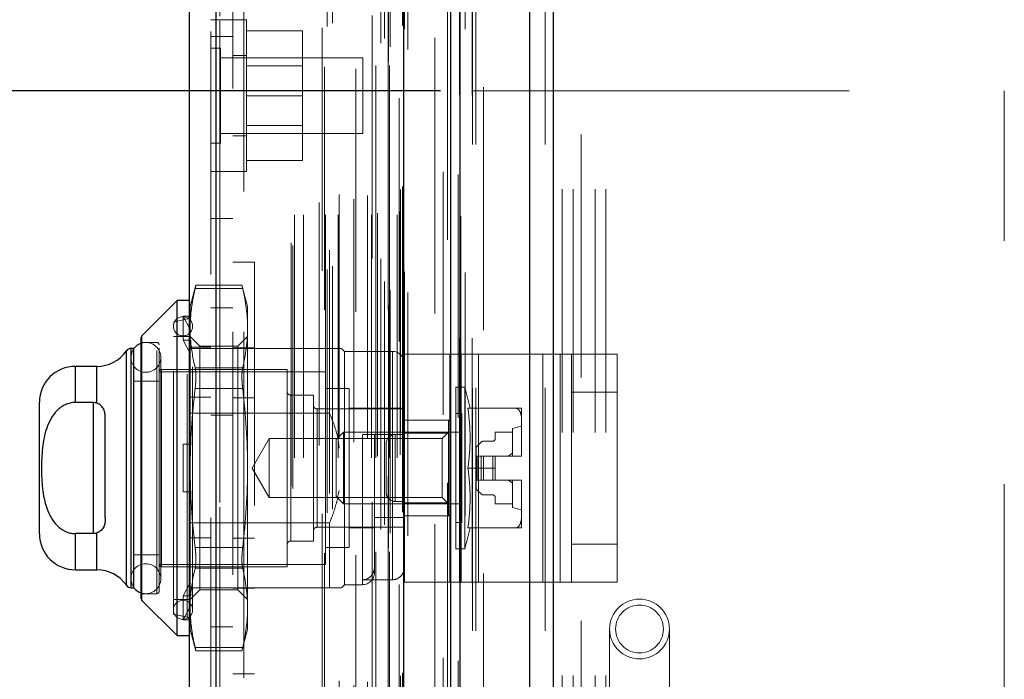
# Model space of a CAD drawing. Header units: inches. Extents: x 0.2 to 10.8, y 0.2 to 8.2.
# Tile 55 of 58: x 6.3 to 6.705, y 4.606 to 4.877. Entities that reach past the tile are written whole.
import ezdxf

# ---------------------------------------------------------------- set-up
doc = ezdxf.new("R2010")
doc.units = ezdxf.units.IN
doc.header["$MEASUREMENT"] = 0
doc.linetypes.add('HIDDEN', pattern=[0.07500000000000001, 0.05, -0.025])
doc.layers.add('DIMENSIONS', color=140, linetype='Continuous')
doc.layers.add('TEXT', color=140, linetype='Continuous')
doc.styles.add('SLDTEXTSTYLE0', font='TXT', dxfattribs={"width": 0.7})
doc.dimstyles.new('SLDDIMSTYLE0', dxfattribs={"dimtxt": 0.0849609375, "dimasz": 0.13, "dimexe": 0, "dimexo": 0.0625, "dimgap": 0.021240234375, "dimtad": 0, "dimtih": 1, "dimtoh": 1, "dimlfac": 8, "dimrnd": 1e-09, "dimzin": 12, "dimdsep": 46, "dimtxsty": 'SLDTEXTSTYLE0', "dimsah": 1, "dimcen": 0.09, "dimadec": 0, "dimazin": 3, "dimtfac": 1, "dimtofl": 0, "dimtmove": 0, "dimatfit": 3, "dimfxl": 0, "dimfrac": 2, "dimtolj": 1, "dimtzin": 12, "dimarcsym": 0})

# ---------------------------------------------------------------- blocks, each defined once
blk = doc.blocks.new('_D_16')
at = {"layer": 'TEXT'}
for p, q in [((6.427557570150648, 5.00550901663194), (5.550885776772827, 5.005509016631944)), ((5.675885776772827, 5.005509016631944), (5.675885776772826, 4.429223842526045)), ((5.514311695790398, 4.299092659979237), (5.485781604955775, 4.299092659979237)), ((5.485781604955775, 4.299092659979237), (5.485781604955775, 4.164061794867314)), ((5.837459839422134, 4.299092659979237), (5.865989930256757, 4.299092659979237)), ((5.865989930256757, 4.299092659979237), (5.865989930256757, 4.164061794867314)), ((5.485781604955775, 4.164061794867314), (5.514311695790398, 4.164061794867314)), ((5.865989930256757, 4.164061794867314), (5.837459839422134, 4.164061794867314)), ((5.675885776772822, 3.349134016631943), (5.675885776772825, 4.010010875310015)), ((6.427557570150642, 3.34913401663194), (5.550885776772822, 3.349134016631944))]:
    blk.add_line(p, q, dxfattribs=at)
for points in [[(5.675885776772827, 5.005509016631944), (5.655885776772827, 4.875509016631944), (5.695885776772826, 4.875509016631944)], [(5.675885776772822, 3.349134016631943), (5.695885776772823, 3.479134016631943), (5.655885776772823, 3.479134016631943)]]:
    blk.add_solid(points, dxfattribs=at)
at = {"layer": 'TEXT', "char_height": 0.08333333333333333, "attachment_point": 1, "style": 'SLDTEXTSTYLE0'}
for s, insert in [('13.25', (5.514311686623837, 4.425535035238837)), ('336.6', (5.514311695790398, 4.271484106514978)), ('OPENING', (5.413848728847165, 4.11743318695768))]:
    blk.add_mtext(s, dxfattribs=dict(at, insert=insert))
blk = doc.blocks.new('_D_19')
at = {"layer": 'DIMENSIONS'}
for p, q in [((6.473432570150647, 4.84763401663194), (5.982392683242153, 4.847634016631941)), ((6.107392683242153, 4.847634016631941), (6.107392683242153, 4.452188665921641)), ((5.945818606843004, 4.298137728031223), (5.917288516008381, 4.298137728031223)), ((5.917288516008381, 4.298137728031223), (5.917288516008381, 4.163106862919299)), ((6.26896675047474, 4.298137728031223), (6.297496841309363, 4.298137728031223)), ((6.297496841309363, 4.298137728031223), (6.297496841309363, 4.163106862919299)), ((5.917288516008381, 4.163106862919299), (5.945818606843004, 4.163106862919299)), ((6.297496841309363, 4.163106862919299), (6.26896675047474, 4.163106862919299)), ((6.10739268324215, 3.507134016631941), (6.107392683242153, 4.144086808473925)), ((6.473432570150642, 3.50713401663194), (5.98239268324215, 3.507134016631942))]:
    blk.add_line(p, q, dxfattribs=at)
for points in [[(6.107392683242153, 4.847634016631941), (6.087392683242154, 4.717634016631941), (6.127392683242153, 4.717634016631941)], [(6.10739268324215, 3.507134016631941), (6.127392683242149, 3.637134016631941), (6.08739268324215, 3.637134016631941)]]:
    blk.add_solid(points, dxfattribs=at)
at = {"layer": 'DIMENSIONS', "char_height": 0.08333333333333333, "attachment_point": 1, "style": 'SLDTEXTSTYLE0'}
for s, insert in [('10.72', (5.945818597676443, 4.424580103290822)), ('272.4', (5.945818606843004, 4.270529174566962))]:
    blk.add_mtext(s, dxfattribs=dict(at, insert=insert))

msp = doc.modelspace()

# ---------------------------------------------------------------- linework, layer by layer
at = {"color": 7, "linetype": 'Continuous', "lineweight": 25}
for p, q in [((6.519671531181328, 5.144253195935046), (6.519671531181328, 3.225509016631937)), ((6.510125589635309, 3.225509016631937), (6.510125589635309, 5.142482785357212)), ((6.477557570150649, 3.225509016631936), (6.477557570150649, 5.128634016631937)), ((6.48151162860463, 3.225509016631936), (6.48151162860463, 5.129022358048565)), ((6.458353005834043, 3.264665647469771), (6.458353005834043, 5.090077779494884)), ((6.381071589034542, 3.278292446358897), (6.381071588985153, 5.076450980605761)), ((6.369915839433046, 5.072033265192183), (6.369915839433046, 3.282710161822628)), ((6.364994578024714, 4.761377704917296), (6.350519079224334, 4.746902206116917)), ((6.369915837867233, 4.761377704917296), (6.364994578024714, 4.761377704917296)), ((6.364994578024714, 4.623582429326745), (6.364994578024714, 4.761377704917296)), ((6.350230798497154, 4.638753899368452), (6.350230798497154, 4.746206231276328)), ((6.350519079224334, 4.638057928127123), (6.350519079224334, 4.746902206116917)), ((6.344147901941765, 4.644322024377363), (6.344147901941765, 4.740638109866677)), ((6.347233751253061, 4.741692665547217), (6.34616722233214, 4.741692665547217)), ((6.34616722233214, 4.643267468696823), (6.34616722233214, 4.741692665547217)), ((6.347278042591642, 4.643267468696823), (6.347278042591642, 4.741692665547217)), ((6.332031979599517, 4.734310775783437), (6.323163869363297, 4.734310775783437)), ((6.323163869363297, 4.719434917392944), (6.323163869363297, 4.734310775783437)), ((6.332031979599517, 4.719159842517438), (6.332031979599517, 4.734310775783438)), ((6.308400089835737, 4.665413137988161), (6.308400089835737, 4.719546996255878)), ((6.330545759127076, 4.719434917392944), (6.323163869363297, 4.719434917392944)), ((6.330545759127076, 4.719434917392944), (6.330545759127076, 4.665525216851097)), ((6.335467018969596, 4.671948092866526), (6.335467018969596, 4.713012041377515)), ((6.330545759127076, 4.665525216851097), (6.323163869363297, 4.665525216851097)), ((6.323163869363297, 4.650649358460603), (6.323163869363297, 4.665525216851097)), ((6.332031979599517, 4.650649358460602), (6.332031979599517, 4.665800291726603)), ((6.323163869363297, 4.650649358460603), (6.332031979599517, 4.650649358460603)), ((6.34616722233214, 4.643267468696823), (6.347233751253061, 4.643267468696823)), ((6.350519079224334, 4.638057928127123), (6.364994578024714, 4.623582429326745)), ((6.364994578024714, 4.623582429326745), (6.369915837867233, 4.623582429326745))]:
    msp.add_line(p, q, dxfattribs=at)
at = {"color": 7, "linetype": 'HIDDEN', "lineweight": 18}
for p, q in [((6.519671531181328, 5.144253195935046), (6.519671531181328, 3.225509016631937)), ((6.519671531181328, 3.225509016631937), (6.519671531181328, 5.144253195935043)), ((6.519671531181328, 3.225509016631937), (6.519671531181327, 5.144253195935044)), ((6.510125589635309, 3.225509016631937), (6.510125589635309, 5.142482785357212)), ((6.516489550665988, 3.225509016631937), (6.516489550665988, 5.142482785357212)), ((6.516489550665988, 3.225509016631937), (6.516489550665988, 5.142482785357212)), ((6.48151162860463, 3.225509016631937), (6.481511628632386, 5.129022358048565)), ((6.486557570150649, 3.225509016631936), (6.486557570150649, 5.128634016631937)), ((6.487875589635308, 3.225509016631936), (6.487875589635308, 5.129022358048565)), ((6.487875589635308, 3.225509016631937), (6.487875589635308, 5.129022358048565)), ((6.48113028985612, 3.245960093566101), (6.48113028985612, 5.108783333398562)), ((6.452014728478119, 3.259664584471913), (6.452014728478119, 5.09507884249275)), ((6.452014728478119, 3.25966458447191), (6.452014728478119, 5.095078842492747)), ((6.448808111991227, 3.267267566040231), (6.448808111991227, 5.087475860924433)), ((6.451888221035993, 5.088937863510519), (6.451888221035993, 3.265805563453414)), ((6.452652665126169, 3.2656707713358), (6.45265266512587, 5.089072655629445)), ((6.459915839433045, 3.264665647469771), (6.459915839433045, 5.090077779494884)), ((6.450296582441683, 3.269149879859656), (6.450296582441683, 5.085650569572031)), ((6.476247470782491, 5.086352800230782), (6.476247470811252, 3.268398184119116)), ((6.476247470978, 5.086350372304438), (6.476247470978, 3.268410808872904)), ((6.426796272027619, 3.274113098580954), (6.426796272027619, 5.08063032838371)), ((6.428943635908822, 3.275499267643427), (6.428943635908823, 5.079238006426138)), ((6.457788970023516, 3.274337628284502), (6.457788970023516, 5.080405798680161)), ((6.457788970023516, 3.274337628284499), (6.457788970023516, 5.080405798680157)), ((6.458466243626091, 3.272892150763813), (6.458466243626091, 5.081851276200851)), ((6.458506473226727, 3.273206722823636), (6.458506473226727, 5.081536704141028)), ((6.381071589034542, 5.076450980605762), (6.381071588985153, 3.2782924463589)), ((6.382634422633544, 3.278292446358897), (6.382634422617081, 5.07645098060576)), ((6.382634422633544, 5.076450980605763), (6.382634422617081, 3.2782924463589)), ((6.445211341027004, 5.078619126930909), (6.445211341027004, 3.27613651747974)), ((6.44876158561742, 3.278588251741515), (6.44876158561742, 5.076155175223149)), ((6.378915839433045, 5.072033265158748), (6.378915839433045, 3.282710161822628)), ((6.424678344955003, 5.073613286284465), (6.424678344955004, 3.281117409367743)), ((6.427672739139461, 3.282066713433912), (6.427672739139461, 5.072676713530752)), ((6.411998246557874, 3.285116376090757), (6.411998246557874, 5.069627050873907)), ((6.412647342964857, 3.284020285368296), (6.412647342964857, 5.070723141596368)), ((6.471092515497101, 5.069399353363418), (6.471092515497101, 3.285307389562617)), ((6.413248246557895, 3.296692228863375), (6.413248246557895, 5.058051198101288)), ((6.413248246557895, 3.296692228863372), (6.413248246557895, 5.058051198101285)), ((6.417047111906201, 3.296692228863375), (6.417047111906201, 5.058051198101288)), ((6.425622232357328, 5.057517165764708), (6.425622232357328, 3.297239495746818)), ((6.426099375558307, 3.296692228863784), (6.426099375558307, 5.058051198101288)), ((6.4312668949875, 3.296692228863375), (6.4312668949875, 5.058051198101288)), ((6.43857496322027, 5.056697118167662), (6.43857496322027, 3.298041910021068)), ((6.445022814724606, 3.296692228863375), (6.445022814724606, 5.058051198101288)), ((6.44678254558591, 5.058051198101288), (6.44678254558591, 3.296692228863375)), ((6.44678254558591, 3.296692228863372), (6.44678254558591, 5.058051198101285)), ((6.44740754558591, 3.297317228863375), (6.44740754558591, 5.057426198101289)), ((6.45178254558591, 5.057426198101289), (6.45178254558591, 3.297317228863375)), ((6.452407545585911, 3.296692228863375), (6.452407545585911, 5.058051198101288)), ((6.452407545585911, 5.058051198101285), (6.452407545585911, 3.296692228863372)), ((6.455517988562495, 3.296692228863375), (6.455517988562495, 5.058051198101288)), ((6.455517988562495, 3.296692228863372), (6.455517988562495, 5.058051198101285)), ((6.45678254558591, 3.297942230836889), (6.45678254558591, 5.056801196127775)), ((6.45678254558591, 3.297942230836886), (6.45678254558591, 5.056801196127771)), ((6.42350947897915, 3.301741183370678), (6.42350947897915, 5.053002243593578)), ((6.437753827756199, 3.303135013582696), (6.437753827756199, 5.051608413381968)), ((6.437753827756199, 3.303135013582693), (6.437753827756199, 5.051608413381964)), ((6.431708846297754, 3.304943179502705), (6.431708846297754, 5.049801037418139)), ((6.443388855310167, 3.304607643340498), (6.443388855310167, 5.050135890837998)), ((6.456888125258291, 3.307062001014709), (6.456888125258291, 5.047681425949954)), ((6.456888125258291, 3.307062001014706), (6.456888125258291, 5.047681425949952)), ((6.456415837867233, 5.044559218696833), (6.456415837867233, 3.310184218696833)), ((6.457708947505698, 3.308221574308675), (6.457708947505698, 5.046521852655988)), ((6.457708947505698, 3.308221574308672), (6.457708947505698, 5.046521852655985)), ((6.474496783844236, 3.314357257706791), (6.474496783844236, 5.040386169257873)), ((6.480697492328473, 3.31318917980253), (6.480697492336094, 5.041502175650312)), ((6.491057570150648, 3.349134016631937), (6.491057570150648, 5.005509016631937)), ((6.491057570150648, 3.349134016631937), (6.491057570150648, 5.005509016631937)), ((6.491057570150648, 3.349134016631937), (6.491057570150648, 5.005509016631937)), ((6.491057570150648, 3.349134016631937), (6.491057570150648, 5.005509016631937)), ((6.531307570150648, 4.529696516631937), (6.531307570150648, 5.005509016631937)), ((6.387915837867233, 4.948559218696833), (6.387915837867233, 3.406184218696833)), ((6.392415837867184, 3.406184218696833), (6.392415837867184, 4.948559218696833)), ((6.392415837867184, 3.406184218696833), (6.392415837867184, 4.948559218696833)), ((6.392415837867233, 4.948559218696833), (6.392415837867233, 3.406184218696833)), ((6.392415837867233, 4.948559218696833), (6.392415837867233, 3.406184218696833)), ((6.387915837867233, 4.876892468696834), (6.378915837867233, 4.876892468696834)), ((6.39354083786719, 4.876892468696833), (6.387915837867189, 4.876892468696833)), ((6.39354083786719, 4.814392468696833), (6.39354083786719, 4.876892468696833)), ((6.378915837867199, 4.870017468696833), (6.387915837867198, 4.870017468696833)), ((6.393540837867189, 4.872267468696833), (6.416665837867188, 4.872267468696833)), ((6.416665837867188, 4.845642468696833), (6.416665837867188, 4.872267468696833)), ((6.382822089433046, 4.865173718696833), (6.378915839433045, 4.865173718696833)), ((6.382822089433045, 4.845642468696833), (6.382822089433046, 4.865173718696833)), ((6.441415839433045, 4.861267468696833), (6.382822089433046, 4.861267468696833)), ((6.39354083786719, 4.862204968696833), (6.387915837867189, 4.862204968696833)), ((6.441415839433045, 4.845642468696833), (6.441415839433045, 4.861267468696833)), ((6.41666583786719, 4.857886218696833), (6.39354083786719, 4.857886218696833)), ((6.382822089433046, 4.826111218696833), (6.382822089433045, 4.845642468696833)), ((6.393540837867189, 4.845642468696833), (6.416665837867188, 4.845642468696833)), ((6.416665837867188, 4.819017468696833), (6.416665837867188, 4.845642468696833)), ((6.441415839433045, 4.830017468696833), (6.441415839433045, 4.845642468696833)), ((6.486557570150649, 4.847634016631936), (6.523432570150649, 4.847634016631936)), ((6.523432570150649, 3.507134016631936), (6.523432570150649, 4.847634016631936)), ((6.523432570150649, 4.847634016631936), (6.527932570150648, 4.847634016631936)), ((6.523432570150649, 3.507134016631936), (6.523432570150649, 4.847634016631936)), ((6.527932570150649, 3.507134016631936), (6.527932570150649, 4.847634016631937)), ((6.527932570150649, 4.847634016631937), (6.541432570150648, 4.847634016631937)), ((6.536932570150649, 3.507134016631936), (6.536932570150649, 4.847634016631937)), ((6.541432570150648, 3.507134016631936), (6.541432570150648, 4.847634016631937)), ((6.541432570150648, 4.847634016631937), (6.705307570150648, 4.847634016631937)), ((6.541432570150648, 3.507134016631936), (6.541432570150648, 4.847634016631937)), ((6.705307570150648, 4.585915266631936), (6.705307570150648, 4.847634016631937)), ((6.39354083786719, 4.833398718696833), (6.41666583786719, 4.833398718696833)), ((6.382822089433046, 4.830017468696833), (6.441415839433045, 4.830017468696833)), ((6.387915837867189, 4.829079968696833), (6.39354083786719, 4.829079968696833)), ((6.378915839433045, 4.826111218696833), (6.382822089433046, 4.826111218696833)), ((6.393540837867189, 4.819017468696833), (6.416665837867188, 4.819017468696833)), ((6.378915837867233, 4.814392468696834), (6.387915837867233, 4.814392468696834)), ((6.387915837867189, 4.814392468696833), (6.39354083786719, 4.814392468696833)), ((6.387915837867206, 4.795142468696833), (6.378915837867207, 4.795142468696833)), ((6.396915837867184, 4.777105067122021), (6.387915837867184, 4.777105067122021)), ((6.396915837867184, 4.777105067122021), (6.396915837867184, 4.607855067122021)), ((6.372753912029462, 4.767672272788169), (6.370407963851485, 4.758917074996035)), ((6.391714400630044, 4.767672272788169), (6.372723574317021, 4.767672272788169)), ((6.39403001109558, 4.758917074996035), (6.391684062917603, 4.767672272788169)), ((6.372444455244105, 4.766353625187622), (6.391993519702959, 4.766353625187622)), ((6.372444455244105, 4.766353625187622), (6.391993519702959, 4.766353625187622)), ((6.370407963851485, 4.754302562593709), (6.370407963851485, 4.758917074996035)), ((6.387915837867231, 4.758371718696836), (6.378915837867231, 4.758371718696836)), ((6.39403001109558, 4.750016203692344), (6.39403001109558, 4.758917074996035)), ((6.369152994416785, 4.753820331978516), (6.363518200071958, 4.75251943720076)), ((6.363518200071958, 4.63244069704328), (6.363518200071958, 4.75251943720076)), ((6.367455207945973, 4.745094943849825), (6.367455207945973, 4.754937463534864)), ((6.367455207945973, 4.754937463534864), (6.370602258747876, 4.754937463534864)), ((6.370407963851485, 4.749398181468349), (6.367455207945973, 4.754937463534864)), ((6.369152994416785, 4.631139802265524), (6.369152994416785, 4.753599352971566)), ((6.370602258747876, 4.754937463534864), (6.370407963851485, 4.754302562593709)), ((6.370407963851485, 4.754302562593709), (6.370407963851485, 4.749398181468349)), ((6.370407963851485, 4.749398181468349), (6.370407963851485, 4.74446004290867)), ((6.371392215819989, 4.634163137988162), (6.371392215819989, 4.750796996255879)), ((6.39403001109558, 4.692480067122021), (6.39403001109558, 4.750016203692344)), ((6.35662843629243, 4.744153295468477), (6.350230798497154, 4.744153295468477)), ((6.350519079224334, 4.746902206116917), (6.350519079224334, 4.638057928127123)), ((6.35662843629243, 4.640806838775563), (6.35662843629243, 4.744153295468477)), ((6.357612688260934, 4.641791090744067), (6.357612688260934, 4.743169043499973)), ((6.369915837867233, 4.746613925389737), (6.363518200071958, 4.746613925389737)), ((6.367455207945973, 4.745094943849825), (6.370602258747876, 4.745094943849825)), ((6.370407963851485, 4.739555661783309), (6.367455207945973, 4.745094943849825)), ((6.374404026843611, 4.742617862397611), (6.370407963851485, 4.746613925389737)), ((6.370602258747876, 4.745094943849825), (6.370407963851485, 4.74446004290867)), ((6.370407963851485, 4.692480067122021), (6.370407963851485, 4.74446004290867)), ((6.39403001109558, 4.746613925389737), (6.390033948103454, 4.742617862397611)), ((6.344147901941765, 4.740638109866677), (6.344147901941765, 4.644322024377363)), ((6.34616722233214, 4.741692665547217), (6.34616722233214, 4.643267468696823)), ((6.347278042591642, 4.741692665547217), (6.347233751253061, 4.741692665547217)), ((6.42774064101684, 4.741692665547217), (6.369915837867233, 4.741692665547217)), ((6.378915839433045, 4.742142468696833), (6.369915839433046, 4.742142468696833)), ((6.374404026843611, 4.735900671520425), (6.374404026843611, 4.742617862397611)), ((6.390033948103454, 4.742617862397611), (6.374404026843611, 4.742617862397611)), ((6.396915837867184, 4.741917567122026), (6.387915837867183, 4.741917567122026)), ((6.390033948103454, 4.735900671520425), (6.390033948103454, 4.742617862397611)), ((6.42774064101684, 4.715032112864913), (6.42774064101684, 4.741692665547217)), ((6.43389221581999, 4.740462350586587), (6.432661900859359, 4.741692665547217)), ((6.43389221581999, 4.644497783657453), (6.43389221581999, 4.740462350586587)), ((6.453577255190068, 4.740462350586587), (6.43389221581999, 4.740462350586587)), ((6.453577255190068, 4.646518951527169), (6.453577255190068, 4.740236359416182)), ((6.458498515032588, 4.645607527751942), (6.458498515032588, 4.739357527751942)), ((6.458498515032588, 4.739357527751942), (6.481939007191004, 4.739357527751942)), ((6.477248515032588, 4.645607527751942), (6.477248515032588, 4.739357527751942)), ((6.481939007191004, 4.645607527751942), (6.481939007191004, 4.739357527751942)), ((6.481939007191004, 4.739357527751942), (6.515528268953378, 4.739357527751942)), ((6.488968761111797, 4.645607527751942), (6.488968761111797, 4.739357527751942)), ((6.515528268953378, 4.645607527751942), (6.515528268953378, 4.739357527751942)), ((6.515528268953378, 4.739357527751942), (6.527248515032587, 4.739357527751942)), ((6.522558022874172, 4.645607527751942), (6.522558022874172, 4.739357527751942)), ((6.527248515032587, 4.739357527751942), (6.545998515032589, 4.739357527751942)), ((6.527248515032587, 4.723732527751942), (6.527248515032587, 4.739357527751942)), ((6.545998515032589, 4.739357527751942), (6.545998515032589, 4.723732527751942)), ((6.34600343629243, 4.738001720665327), (6.34600343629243, 4.646958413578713)), ((6.358306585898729, 4.646958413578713), (6.358306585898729, 4.738001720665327)), ((6.374404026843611, 4.642342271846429), (6.374404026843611, 4.735900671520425)), ((6.390033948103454, 4.642342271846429), (6.390033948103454, 4.735900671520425)), ((6.323163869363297, 4.734310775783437), (6.323163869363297, 4.719434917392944)), ((6.332031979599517, 4.734310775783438), (6.332031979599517, 4.719159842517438)), ((6.426018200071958, 4.732096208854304), (6.357612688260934, 4.732096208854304)), ((6.358596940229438, 4.651879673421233), (6.358596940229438, 4.733080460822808)), ((6.410270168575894, 4.733080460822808), (6.358596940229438, 4.733080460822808)), ((6.372444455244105, 4.733678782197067), (6.391993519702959, 4.733678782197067)), ((6.372444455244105, 4.733678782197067), (6.391993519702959, 4.733678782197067)), ((6.410270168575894, 4.651879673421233), (6.410270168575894, 4.733080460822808)), ((6.426018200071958, 4.652863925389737), (6.426018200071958, 4.732096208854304)), ((6.357612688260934, 4.728159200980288), (6.347278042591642, 4.728159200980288)), ((6.372444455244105, 4.725154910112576), (6.391993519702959, 4.725154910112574)), ((6.372444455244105, 4.725154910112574), (6.391993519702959, 4.725154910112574)), ((6.435860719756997, 4.725206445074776), (6.426018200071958, 4.725206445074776)), ((6.435860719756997, 4.659753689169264), (6.435860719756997, 4.725206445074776)), ((6.479659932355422, 4.659261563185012), (6.479659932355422, 4.725698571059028)), ((6.483322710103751, 4.725698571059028), (6.479659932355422, 4.725698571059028)), ((6.483322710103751, 4.659261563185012), (6.483322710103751, 4.725698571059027)), ((6.527248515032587, 4.723732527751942), (6.545998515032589, 4.723732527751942)), ((6.527248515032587, 4.661232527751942), (6.527248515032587, 4.723732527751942)), ((6.545998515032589, 4.661232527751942), (6.545998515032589, 4.723732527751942)), ((6.330545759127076, 4.719434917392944), (6.330545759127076, 4.665525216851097)), ((6.378915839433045, 4.721579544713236), (6.369915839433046, 4.721579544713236)), ((6.396915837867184, 4.721354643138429), (6.387915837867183, 4.721354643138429)), ((6.41174654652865, 4.66246038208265), (6.41174654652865, 4.72249975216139)), ((6.421096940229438, 4.72249975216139), (6.41174654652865, 4.72249975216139)), ((6.421096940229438, 4.66246038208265), (6.421096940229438, 4.72249975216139)), ((6.42774064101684, 4.715032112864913), (6.369915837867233, 4.715032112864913)), ((6.458498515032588, 4.716840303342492), (6.422573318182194, 4.716840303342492)), ((6.422573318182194, 4.668119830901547), (6.422573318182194, 4.716613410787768)), ((6.458498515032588, 4.717086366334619), (6.435860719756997, 4.717086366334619)), ((6.482120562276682, 4.714871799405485), (6.479659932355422, 4.714871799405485)), ((6.482120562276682, 4.670088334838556), (6.482120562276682, 4.714871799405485)), ((6.484656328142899, 4.717086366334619), (6.504361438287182, 4.717086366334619)), ((6.50672686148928, 4.711932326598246), (6.50672686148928, 4.717086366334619)), ((6.387915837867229, 4.714184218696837), (6.37891583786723, 4.714184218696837)), ((6.458498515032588, 4.712170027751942), (6.477248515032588, 4.712170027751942)), ((6.47670717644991, 4.712165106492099), (6.458498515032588, 4.712165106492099)), ((6.47670717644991, 4.706829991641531), (6.47670717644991, 4.712165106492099)), ((6.50672686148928, 4.697634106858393), (6.50672686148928, 4.711932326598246)), ((6.433466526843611, 4.707243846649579), (6.430447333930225, 4.704224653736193)), ((6.433466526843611, 4.677716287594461), (6.433466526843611, 4.707243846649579)), ((6.482120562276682, 4.707243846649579), (6.433466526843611, 4.707243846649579)), ((6.47670717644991, 4.706829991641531), (6.458498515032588, 4.706829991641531)), ((6.47670717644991, 4.707243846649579), (6.474042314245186, 4.704578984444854)), ((6.47670717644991, 4.678130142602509), (6.47670717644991, 4.706829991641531)), ((6.495900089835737, 4.707243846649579), (6.495900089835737, 4.704537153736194)), ((6.503035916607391, 4.707243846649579), (6.495900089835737, 4.707243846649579)), ((6.50672686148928, 4.709704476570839), (6.503035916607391, 4.708720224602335)), ((6.503035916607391, 4.69740132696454), (6.503035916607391, 4.708720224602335)), ((6.402893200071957, 4.704578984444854), (6.395907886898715, 4.692480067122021)), ((6.402893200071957, 4.680381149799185), (6.402893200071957, 4.704578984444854)), ((6.474042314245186, 4.704578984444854), (6.402893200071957, 4.704578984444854)), ((6.430447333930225, 4.680735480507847), (6.430447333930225, 4.704224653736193)), ((6.441274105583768, 4.706259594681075), (6.441274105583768, 4.644716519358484)), ((6.453577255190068, 4.706259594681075), (6.441274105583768, 4.706259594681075)), ((6.446195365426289, 4.649419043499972), (6.446195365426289, 4.706259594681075)), ((6.454748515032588, 4.706232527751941), (6.454748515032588, 4.678732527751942)), ((6.454748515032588, 4.706232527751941), (6.458498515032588, 4.706232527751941)), ((6.454748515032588, 4.678732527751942), (6.454748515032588, 4.706232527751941)), ((6.474042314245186, 4.680381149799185), (6.474042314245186, 4.704578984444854)), ((6.490054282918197, 4.703120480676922), (6.488458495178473, 4.701524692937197)), ((6.494915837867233, 4.703552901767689), (6.491098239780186, 4.703552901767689)), ((6.367455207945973, 4.682637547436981), (6.367455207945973, 4.70232258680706)), ((6.367455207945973, 4.70232258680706), (6.370407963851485, 4.70232258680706)), ((6.370602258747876, 4.70232258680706), (6.370407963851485, 4.70232258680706)), ((6.450998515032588, 4.702482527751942), (6.450998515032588, 4.682482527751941)), ((6.488026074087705, 4.700480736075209), (6.488026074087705, 4.69740132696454)), ((6.488026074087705, 4.69740132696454), (6.488026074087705, 4.6875588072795)), ((6.488458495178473, 4.69740132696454), (6.488026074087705, 4.69740132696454)), ((6.490054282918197, 4.69740132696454), (6.488458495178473, 4.69740132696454)), ((6.488458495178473, 4.69740132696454), (6.488458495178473, 4.6875588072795)), ((6.488458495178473, 4.69740132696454), (6.488458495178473, 4.6875588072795)), ((6.491098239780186, 4.69740132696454), (6.490054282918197, 4.69740132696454)), ((6.490054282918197, 4.69740132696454), (6.490054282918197, 4.6875588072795)), ((6.490054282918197, 4.69740132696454), (6.490054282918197, 4.6875588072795)), ((6.491098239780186, 4.69740132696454), (6.491098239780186, 4.6875588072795)), ((6.494915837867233, 4.69740132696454), (6.491098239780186, 4.69740132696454)), ((6.491098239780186, 4.69740132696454), (6.491098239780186, 4.6875588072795)), ((6.494915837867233, 4.69740132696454), (6.494915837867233, 4.6875588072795)), ((6.495900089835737, 4.69740132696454), (6.494915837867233, 4.69740132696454)), ((6.494915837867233, 4.69740132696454), (6.494915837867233, 4.6875588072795)), ((6.495900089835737, 4.69740132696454), (6.506725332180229, 4.69740132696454)), ((6.495900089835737, 4.692480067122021), (6.495900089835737, 4.69740132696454)), ((6.506725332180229, 4.69740132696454), (6.50672686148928, 4.69740132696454)), ((6.50672686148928, 4.69740132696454), (6.50672686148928, 4.697634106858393)), ((6.370407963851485, 4.640500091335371), (6.370407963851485, 4.692480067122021)), ((6.39403001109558, 4.634943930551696), (6.39403001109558, 4.692480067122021)), ((6.395907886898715, 4.692480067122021), (6.402893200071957, 4.680381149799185)), ((6.484656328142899, 4.692480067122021), (6.495900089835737, 4.692480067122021)), ((6.495900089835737, 4.692480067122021), (6.495900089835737, 4.6875588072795)), ((6.488458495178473, 4.6875588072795), (6.488026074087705, 4.6875588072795)), ((6.488026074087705, 4.6875588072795), (6.488026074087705, 4.684479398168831)), ((6.490054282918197, 4.6875588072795), (6.488458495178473, 4.6875588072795)), ((6.491098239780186, 4.6875588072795), (6.490054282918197, 4.6875588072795)), ((6.494915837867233, 4.6875588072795), (6.491098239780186, 4.6875588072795)), ((6.495900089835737, 4.6875588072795), (6.494915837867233, 4.6875588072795)), ((6.495900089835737, 4.6875588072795), (6.506725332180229, 4.6875588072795)), ((6.503035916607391, 4.676239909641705), (6.503035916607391, 4.6875588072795)), ((6.506725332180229, 4.6875588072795), (6.50672686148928, 4.6875588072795)), ((6.50672686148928, 4.687326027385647), (6.50672686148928, 4.6875588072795)), ((6.50672686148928, 4.673027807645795), (6.50672686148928, 4.687326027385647)), ((6.367455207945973, 4.682637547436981), (6.370407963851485, 4.682637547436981)), ((6.370602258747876, 4.682637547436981), (6.370407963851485, 4.682637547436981)), ((6.488458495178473, 4.683435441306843), (6.490054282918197, 4.681839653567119)), ((6.402893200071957, 4.680381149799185), (6.474042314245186, 4.680381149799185)), ((6.430447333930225, 4.680735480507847), (6.433466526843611, 4.677716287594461)), ((6.454748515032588, 4.678732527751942), (6.458498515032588, 4.678732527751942)), ((6.474042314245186, 4.680381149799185), (6.47670717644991, 4.677716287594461)), ((6.491098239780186, 4.68140723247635), (6.494915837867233, 4.68140723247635)), ((6.495900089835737, 4.680422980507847), (6.495900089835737, 4.677716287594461)), ((6.433466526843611, 4.677716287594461), (6.482120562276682, 4.677716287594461)), ((6.47670717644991, 4.678130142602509), (6.458498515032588, 4.678130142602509)), ((6.47670717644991, 4.672795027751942), (6.47670717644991, 4.678130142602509)), ((6.495900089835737, 4.677716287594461), (6.503035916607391, 4.677716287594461)), ((6.503035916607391, 4.676239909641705), (6.50672686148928, 4.675255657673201)), ((6.458498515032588, 4.67209393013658), (6.446195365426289, 4.67209393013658)), ((6.458498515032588, 4.672795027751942), (6.477248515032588, 4.672795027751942)), ((6.50672686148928, 4.667873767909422), (6.50672686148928, 4.673027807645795)), ((6.42774064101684, 4.669928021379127), (6.369915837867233, 4.669928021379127)), ((6.422573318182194, 4.668119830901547), (6.458498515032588, 4.668119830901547)), ((6.42774064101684, 4.643267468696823), (6.42774064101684, 4.669928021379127)), ((6.435860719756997, 4.667873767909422), (6.446195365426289, 4.667873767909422)), ((6.479659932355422, 4.670088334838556), (6.482120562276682, 4.670088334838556)), ((6.484656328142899, 4.667873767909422), (6.504361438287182, 4.667873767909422)), ((6.323163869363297, 4.665525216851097), (6.323163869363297, 4.650649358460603)), ((6.332031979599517, 4.665800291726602), (6.332031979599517, 4.650649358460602)), ((6.378915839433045, 4.663830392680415), (6.369915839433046, 4.663830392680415)), ((6.396915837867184, 4.663605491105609), (6.387915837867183, 4.663605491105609)), ((6.41174654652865, 4.66246038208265), (6.421096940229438, 4.66246038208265)), ((6.372444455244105, 4.659805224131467), (6.391993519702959, 4.659805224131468)), ((6.372444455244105, 4.659805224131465), (6.391993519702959, 4.659805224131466)), ((6.426018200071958, 4.659753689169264), (6.435860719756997, 4.659753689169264)), ((6.479659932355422, 4.659261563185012), (6.483322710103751, 4.659261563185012)), ((6.527248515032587, 4.661232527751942), (6.545998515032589, 4.661232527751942)), ((6.527248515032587, 4.645607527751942), (6.527248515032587, 4.661232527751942)), ((6.545998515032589, 4.661232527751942), (6.545998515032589, 4.645607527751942)), ((6.347278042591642, 4.656800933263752), (6.357612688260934, 4.656800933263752)), ((6.357612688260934, 4.652863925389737), (6.426018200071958, 4.652863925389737)), ((6.358596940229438, 4.651879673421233), (6.410270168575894, 4.651879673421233)), ((6.372444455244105, 4.651281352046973), (6.391993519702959, 4.651281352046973)), ((6.372444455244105, 4.651281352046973), (6.391993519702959, 4.651281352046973)), ((6.453577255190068, 4.646518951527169), (6.441274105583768, 4.646518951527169)), ((6.347233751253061, 4.643267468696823), (6.347278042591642, 4.643267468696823)), ((6.367455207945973, 4.639865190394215), (6.370407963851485, 4.645404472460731)), ((6.378915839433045, 4.64326746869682), (6.369915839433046, 4.64326746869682)), ((6.370407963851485, 4.638346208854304), (6.374404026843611, 4.642342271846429)), ((6.374404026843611, 4.642342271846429), (6.390033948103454, 4.642342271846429)), ((6.42774064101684, 4.643267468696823), (6.378915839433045, 4.643267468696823)), ((6.396915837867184, 4.643042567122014), (6.387915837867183, 4.643042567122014)), ((6.390033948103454, 4.642342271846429), (6.39403001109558, 4.638346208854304)), ((6.432661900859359, 4.643267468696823), (6.43389221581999, 4.644497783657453)), ((6.43389221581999, 4.644497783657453), (6.441274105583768, 4.644497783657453)), ((6.458498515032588, 4.645607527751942), (6.481939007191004, 4.645607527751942)), ((6.481939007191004, 4.645607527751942), (6.515528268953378, 4.645607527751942)), ((6.515528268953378, 4.645607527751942), (6.527248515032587, 4.645607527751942)), ((6.527248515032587, 4.645607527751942), (6.545998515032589, 4.645607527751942)), ((6.350230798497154, 4.640806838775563), (6.35662843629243, 4.640806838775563)), ((6.363518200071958, 4.638346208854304), (6.369915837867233, 4.638346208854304)), ((6.370602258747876, 4.639865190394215), (6.367455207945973, 4.639865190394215)), ((6.367455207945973, 4.639865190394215), (6.367455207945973, 4.630022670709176)), ((6.370602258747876, 4.639865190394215), (6.370407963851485, 4.640500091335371)), ((6.370407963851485, 4.640500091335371), (6.370407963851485, 4.635561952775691)), ((6.367455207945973, 4.630022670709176), (6.370407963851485, 4.635561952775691)), ((6.370407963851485, 4.630657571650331), (6.370407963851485, 4.635561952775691)), ((6.39403001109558, 4.626043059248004), (6.39403001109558, 4.634943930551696)), ((6.363518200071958, 4.63244069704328), (6.369152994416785, 4.631139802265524)), ((6.370602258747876, 4.630022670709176), (6.367455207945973, 4.630022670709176)), ((6.370602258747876, 4.630022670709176), (6.370407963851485, 4.630657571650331)), ((6.370407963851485, 4.626043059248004), (6.370407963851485, 4.630657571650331)), ((6.370407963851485, 4.626043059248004), (6.372753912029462, 4.617287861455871)), ((6.378915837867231, 4.627121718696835), (6.387915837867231, 4.627121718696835)), ((6.391684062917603, 4.617287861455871), (6.39403001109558, 4.626043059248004)), ((6.542935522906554, 4.626271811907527), (6.542935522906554, 4.601665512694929)), ((6.567541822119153, 4.601665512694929), (6.567541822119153, 4.626271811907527)), ((6.372444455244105, 4.618606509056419), (6.391993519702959, 4.618606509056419)), ((6.372444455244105, 4.618606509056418), (6.391993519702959, 4.618606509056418)), ((6.372723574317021, 4.617287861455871), (6.391714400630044, 4.617287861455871)), ((6.387915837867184, 4.607855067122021), (6.396915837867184, 4.607855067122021))]:
    msp.add_line(p, q, dxfattribs=at)
at = {"color": 7, "linetype": 'HIDDEN', "lineweight": 18, "flags": 128}
for points in [[(6.48639112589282, 3.245869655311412), (6.486391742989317, 4.169993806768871), (6.486391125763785, 5.108867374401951)], [(6.483541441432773, 3.272955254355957), (6.483541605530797, 4.13965970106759), (6.483541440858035, 5.081771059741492)], [(6.483541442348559, 3.272938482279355), (6.483541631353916, 4.162606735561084), (6.483541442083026, 5.081807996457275)], [(6.471092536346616, 5.069434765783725), (6.471092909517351, 4.138621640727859), (6.471092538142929, 3.285309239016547)], [(6.471110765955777, 5.056069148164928), (6.471110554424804, 4.184745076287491), (6.471110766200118, 3.298677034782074)], [(6.481784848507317, 3.296121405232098), (6.48178587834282, 4.196737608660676), (6.481784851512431, 5.058621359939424)], [(6.481784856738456, 3.296146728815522), (6.481785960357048, 4.162606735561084), (6.481784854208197, 5.058623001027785)], [(6.347233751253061, 4.741692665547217), (6.346471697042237, 4.740355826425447), (6.34600343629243, 4.738001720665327)], [(6.34600343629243, 4.646958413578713), (6.346471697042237, 4.644604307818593), (6.347233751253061, 4.643267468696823)]]:
    msp.add_lwpolyline(points, dxfattribs=at)
at = {"color": 7, "linetype": 'HIDDEN', "lineweight": 18}
for radius in [0.01230314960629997, 0.009842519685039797]:
    msp.add_circle((6.555238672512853, 4.626271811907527), radius, dxfattribs=at)
for centre, radius, start, end in [((6.367455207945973, 4.750796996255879), 0.003937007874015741, 0, 180), ((6.368931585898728, 4.754779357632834), 0.0009842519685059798, 283.0000000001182, 359.9999999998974), ((6.367455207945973, 4.750796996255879), 0.003937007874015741, 180, 0), ((6.352155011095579, 4.738001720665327), 0.006151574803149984, 0, 108.2280527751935), ((6.356628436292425, 4.743169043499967), 0.0009842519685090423, 3.619216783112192e-10, 89.99999999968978), ((6.453577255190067, 4.735541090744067), 0.004921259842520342, 0, 89.99999999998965), ((6.352155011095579, 4.738001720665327), 0.006151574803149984, 180, 0), ((6.358596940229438, 4.732096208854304), 0.0009842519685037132, 90, 180), ((6.41174654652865, 4.723976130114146), 0.00147637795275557, 179.9999999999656, 270.0000000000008), ((6.372947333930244, 4.692480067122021), 0.1152657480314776, 12.32604560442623, 16.74966025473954), ((6.422573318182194, 4.718316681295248), 0.001476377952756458, 180, 270.0000000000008), ((6.400968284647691, 4.70478321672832), 0.08458756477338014, 351.636737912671, 8.363262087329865), ((6.454748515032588, 4.702482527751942), 0.003749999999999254, 90, 180), ((6.491098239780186, 4.702076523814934), 0.001476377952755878, 90, 135.0000000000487), ((6.494915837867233, 4.704537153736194), 0.0009842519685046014, 270.0000000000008, 0), ((6.489502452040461, 4.700480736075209), 0.001476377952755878, 135, 180), ((6.489292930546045, 4.697632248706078), 0.01743393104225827, 359.2410645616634, 0.006106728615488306), ((6.489292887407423, 4.697632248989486), 0.01743397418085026, 359.2410655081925, 0.006105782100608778), ((6.40096828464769, 4.680176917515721), 0.08458756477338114, 351.636737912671, 8.363262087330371), ((6.489292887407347, 4.687327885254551), 0.01743397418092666, 359.9938942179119, 0.7589344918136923), ((6.489292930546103, 4.687327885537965), 0.01743393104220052, 359.9938932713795, 0.7589354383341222), ((6.454748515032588, 4.682482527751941), 0.003749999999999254, 180, 270.0000000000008), ((6.489502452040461, 4.684479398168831), 0.001476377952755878, 180, 225.0000000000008), ((6.491098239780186, 4.682883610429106), 0.001476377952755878, 224.9999999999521, 270.0000000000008), ((6.494915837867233, 4.680422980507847), 0.0009842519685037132, 0, 90), ((6.422573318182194, 4.666643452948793), 0.00147637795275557, 90, 180.0000000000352), ((6.372947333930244, 4.692480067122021), 0.1152657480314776, 343.2503397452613, 347.6739543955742), ((6.41174654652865, 4.660984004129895), 0.00147637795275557, 90, 180.0000000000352), ((6.352155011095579, 4.646958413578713), 0.006151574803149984, 0, 180), ((6.358596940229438, 4.652863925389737), 0.0009842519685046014, 180, 270.0000000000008), ((6.352155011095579, 4.646958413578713), 0.006151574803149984, 251.7719472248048, 0), ((6.441274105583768, 4.649419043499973), 0.004921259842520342, 270.0000000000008, 359.9999999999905), ((6.356628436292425, 4.641791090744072), 0.0009842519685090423, 270.000000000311, 359.9999999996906), ((6.367455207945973, 4.634163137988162), 0.003937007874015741, 0, 180), ((6.367455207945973, 4.634163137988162), 0.003937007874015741, 180, 0), ((6.368931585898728, 4.630180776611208), 0.0009842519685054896, 0, 76.99999999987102)]:
    msp.add_arc(centre, radius, start, end, dxfattribs=at)
at = {"color": 7, "linetype": 'Continuous', "lineweight": 25}
for centre, radius, start, end in [((6.352155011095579, 4.738001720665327), 0.006151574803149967, 108.2280527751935, 143.1301023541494), ((6.351215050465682, 4.74620623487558), 0.0009842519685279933, 135.0000000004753, 179.9999999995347), ((6.332031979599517, 4.749074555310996), 0.01476377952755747, 270.0000000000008, 325.1500954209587), ((6.346167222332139, 4.739232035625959), 0.002460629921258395, 89.99999999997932, 145.150095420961), ((6.323163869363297, 4.719546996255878), 0.01476377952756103, 90, 180), ((6.323163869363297, 4.665413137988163), 0.01476377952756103, 180.0000000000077, 270.0000000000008), ((6.332031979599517, 4.635885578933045), 0.01476377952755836, 34.849904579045, 90), ((6.346167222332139, 4.645728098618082), 0.002460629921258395, 214.8499045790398, 270.0000000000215), ((6.352155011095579, 4.646958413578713), 0.006151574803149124, 216.8698976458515, 251.7719472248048), ((6.351215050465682, 4.63875389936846), 0.0009842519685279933, 180.0000000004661, 224.9999999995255)]:
    msp.add_arc(centre, radius, start, end, dxfattribs=at)
at = {"color": 7, "linetype": 'HIDDEN', "lineweight": 18}
for points, knots in [([(6.372723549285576, 4.767542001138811), (6.372731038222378, 4.767574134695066), (6.372756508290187, 4.767683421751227), (6.37260930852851, 4.767051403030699), (6.372466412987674, 4.76644656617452), (6.372444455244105, 4.766353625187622)], [0, 0, 0, 0, 0.2606228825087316, 0.886385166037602, 1, 1, 1, 1]), ([(6.391993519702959, 4.766353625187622), (6.391879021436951, 4.766840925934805), (6.391697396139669, 4.767613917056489), (6.39170983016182, 4.767561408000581), (6.39171442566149, 4.767542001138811)], [0, 0, 0, 0, 0.6304092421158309, 1, 1, 1, 1]), ([(6.432523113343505, 4.741692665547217), (6.432440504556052, 4.741692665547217), (6.432255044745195, 4.741692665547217), (6.430125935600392, 4.741692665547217), (6.428300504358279, 4.741692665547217), (6.42774064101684, 4.741692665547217)], [0, 0, 0, 0, 0.3576770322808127, 0.802998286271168, 1, 1, 1, 1]), ([(6.372444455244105, 4.733678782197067), (6.372546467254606, 4.733247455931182), (6.372622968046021, 4.732727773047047), (6.372727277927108, 4.731513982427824), (6.372753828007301, 4.730821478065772), (6.372753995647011, 4.729338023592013), (6.372727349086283, 4.728526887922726), (6.372623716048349, 4.726873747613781), (6.372546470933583, 4.726017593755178), (6.372444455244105, 4.725154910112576)], [0, 0, 0, 0, 0.25, 0.25, 0.5, 0.5, 0.75, 0.75, 1, 1, 1, 1]), ([(6.391993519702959, 4.725154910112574), (6.391891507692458, 4.726017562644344), (6.391815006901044, 4.726863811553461), (6.391710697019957, 4.728523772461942), (6.391684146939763, 4.729330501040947), (6.391683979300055, 4.730814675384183), (6.391710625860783, 4.73151117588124), (6.391814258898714, 4.732721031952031), (6.391891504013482, 4.733247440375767), (6.391993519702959, 4.733678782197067)], [0, 0, 0, 0, 0.25, 0.25, 0.5, 0.5, 0.75, 0.75, 1, 1, 1, 1]), ([(6.42774064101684, 4.715032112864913), (6.429081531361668, 4.711733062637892), (6.430971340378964, 4.70708348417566), (6.431542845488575, 4.702122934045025), (6.43170884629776, 4.700682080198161)], [0, 0, 0, 0, 0.7095374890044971, 1, 1, 1, 1]), ([(6.50672686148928, 4.711932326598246), (6.50672686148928, 4.712924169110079), (6.506659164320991, 4.713917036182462), (6.506227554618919, 4.715359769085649), (6.506027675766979, 4.715832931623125), (6.505564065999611, 4.716452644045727), (6.505376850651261, 4.716648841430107), (6.504922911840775, 4.716956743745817), (6.504652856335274, 4.717066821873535), (6.504361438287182, 4.717086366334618)], [0, 0, 0, 0, 0.5000000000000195, 0.5000000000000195, 0.7500000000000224, 0.7500000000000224, 0.8750000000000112, 0.8750000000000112, 1, 1, 1, 1]), ([(6.504361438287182, 4.717086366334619), (6.504652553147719, 4.717086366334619), (6.504922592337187, 4.717086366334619), (6.505375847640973, 4.717086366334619), (6.505562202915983, 4.717086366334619), (6.506030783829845, 4.717086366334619), (6.506228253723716, 4.717086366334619), (6.506659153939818, 4.717086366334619), (6.50672686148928, 4.717086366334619), (6.50672686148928, 4.717086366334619)], [0, 0, 0, 0, 0.1250000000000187, 0.1250000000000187, 0.2500000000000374, 0.2500000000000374, 0.500000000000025, 0.500000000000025, 1, 1, 1, 1]), ([(6.453577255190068, 4.706259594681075), (6.454243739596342, 4.706259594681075), (6.454898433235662, 4.706259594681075), (6.456104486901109, 4.706259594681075), (6.456652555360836, 4.706259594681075), (6.457548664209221, 4.706259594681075), (6.457903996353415, 4.706259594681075), (6.458376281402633, 4.706259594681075), (6.458498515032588, 4.706259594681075), (6.458498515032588, 4.706259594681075)], [0, 0, 0, 0, 0.25, 0.25, 0.5, 0.5, 0.75, 0.75, 1, 1, 1, 1]), ([(6.43170884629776, 4.683197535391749), (6.431042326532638, 4.680163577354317), (6.430047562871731, 4.675635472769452), (6.428312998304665, 4.671344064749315), (6.42774064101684, 4.669928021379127)], [0, 0, 0, 0, 0.6700282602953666, 1, 1, 1, 1]), ([(6.504361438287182, 4.667873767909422), (6.504652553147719, 4.667893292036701), (6.504922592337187, 4.668003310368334), (6.505375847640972, 4.668310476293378), (6.505562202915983, 4.668505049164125), (6.506030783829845, 4.669131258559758), (6.506228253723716, 4.669602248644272), (6.506659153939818, 4.671043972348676), (6.506726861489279, 4.672036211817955), (6.50672686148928, 4.673027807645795)], [0, 0, 0, 0, 0.1250000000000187, 0.1250000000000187, 0.2500000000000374, 0.2500000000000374, 0.5000000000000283, 0.5000000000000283, 1, 1, 1, 1]), ([(6.50672686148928, 4.667873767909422), (6.50672686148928, 4.667873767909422), (6.506659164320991, 4.667873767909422), (6.50622755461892, 4.667873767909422), (6.506027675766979, 4.667873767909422), (6.505564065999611, 4.667873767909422), (6.505376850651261, 4.667873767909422), (6.504922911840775, 4.667873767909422), (6.504652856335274, 4.667873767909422), (6.504361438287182, 4.667873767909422)], [0, 0, 0, 0, 0.5000000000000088, 0.5000000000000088, 0.7500000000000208, 0.7500000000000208, 0.8750000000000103, 0.8750000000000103, 1, 1, 1, 1]), ([(6.372444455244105, 4.659805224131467), (6.372546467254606, 4.658942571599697), (6.37262296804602, 4.65809632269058), (6.372727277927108, 4.6564363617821), (6.372753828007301, 4.655629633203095), (6.37275399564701, 4.654145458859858), (6.372727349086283, 4.653448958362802), (6.372623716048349, 4.65223910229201), (6.372546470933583, 4.651712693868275), (6.372444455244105, 4.651281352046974)], [0, 0, 0, 0, 0.25, 0.25, 0.5, 0.5, 0.75, 0.75, 1, 1, 1, 1]), ([(6.391993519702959, 4.651281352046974), (6.39189150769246, 4.651712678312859), (6.391815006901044, 4.652232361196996), (6.391710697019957, 4.653446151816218), (6.391684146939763, 4.65413865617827), (6.391683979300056, 4.65562211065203), (6.391710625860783, 4.656433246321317), (6.391814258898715, 4.658086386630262), (6.391891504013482, 4.658942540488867), (6.391993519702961, 4.659805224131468)], [0, 0, 0, 0, 0.25, 0.25, 0.5, 0.5, 0.75, 0.75, 1, 1, 1, 1]), ([(6.446195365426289, 4.651683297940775), (6.446195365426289, 4.651017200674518), (6.446075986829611, 4.650364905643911), (6.445601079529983, 4.649126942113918), (6.445249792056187, 4.648558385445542), (6.443900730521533, 4.647107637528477), (6.442608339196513, 4.646518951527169), (6.441274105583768, 4.646518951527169)], [0, 0, 0, 0, 0.2499999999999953, 0.2499999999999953, 0.4999999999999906, 0.4999999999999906, 1, 1, 1, 1]), ([(6.458498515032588, 4.651683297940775), (6.458498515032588, 4.651017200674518), (6.458379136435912, 4.650364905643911), (6.457904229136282, 4.649126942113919), (6.457552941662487, 4.648558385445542), (6.456203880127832, 4.647107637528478), (6.454911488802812, 4.646518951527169), (6.453577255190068, 4.646518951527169)], [0, 0, 0, 0, 0.2499999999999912, 0.2499999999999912, 0.4999999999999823, 0.4999999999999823, 1, 1, 1, 1]), ([(6.432523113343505, 4.643267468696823), (6.432440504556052, 4.643267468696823), (6.432255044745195, 4.643267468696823), (6.430125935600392, 4.643267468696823), (6.428300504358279, 4.643267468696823), (6.42774064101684, 4.643267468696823)], [0, 0, 0, 0, 0.3576770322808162, 0.802998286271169, 1, 1, 1, 1]), ([(6.372444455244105, 4.618606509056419), (6.372558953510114, 4.618119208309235), (6.372740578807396, 4.617346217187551), (6.372728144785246, 4.61739872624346), (6.372723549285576, 4.617418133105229)], [0, 0, 0, 0, 0.6304092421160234, 1, 1, 1, 1]), ([(6.39171442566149, 4.617418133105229), (6.391706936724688, 4.617385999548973), (6.39168146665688, 4.617276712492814), (6.391828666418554, 4.617908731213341), (6.391971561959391, 4.61851356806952), (6.391993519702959, 4.618606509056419)], [0, 0, 0, 0, 0.2606228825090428, 0.8863851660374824, 1, 1, 1, 1])]:
    msp.add_open_spline(points, degree=3, knots=knots, dxfattribs=at)
for points in [[(6.370407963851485, 4.750016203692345), (6.370407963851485, 4.75548316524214), (6.371160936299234, 4.760926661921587), (6.372444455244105, 4.766353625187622)], [(6.370602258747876, 4.754937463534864), (6.370902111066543, 4.758755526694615), (6.371547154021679, 4.762559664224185), (6.372444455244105, 4.766353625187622)], [(6.39403001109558, 4.750016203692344), (6.39403001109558, 4.755483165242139), (6.393277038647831, 4.760926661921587), (6.391993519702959, 4.766353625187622)], [(6.391993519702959, 4.733678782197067), (6.393277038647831, 4.739105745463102), (6.39403001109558, 4.744549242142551), (6.39403001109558, 4.750016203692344)], [(6.372444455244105, 4.733678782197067), (6.371547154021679, 4.737472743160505), (6.370902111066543, 4.741276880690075), (6.370602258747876, 4.745094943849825)], [(6.372444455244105, 4.725154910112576), (6.371160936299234, 4.714300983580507), (6.370407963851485, 4.70341399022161), (6.370407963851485, 4.692480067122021)], [(6.39403001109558, 4.692480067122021), (6.39403001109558, 4.70341399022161), (6.393277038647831, 4.714300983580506), (6.391993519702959, 4.725154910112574)], [(6.503035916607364, 4.69868322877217), (6.502448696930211, 4.698262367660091), (6.501864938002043, 4.697836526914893), (6.501288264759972, 4.697401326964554)], [(6.370407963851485, 4.692480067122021), (6.370407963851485, 4.681546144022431), (6.371160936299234, 4.670659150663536), (6.372444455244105, 4.659805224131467)], [(6.391993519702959, 4.659805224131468), (6.393277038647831, 4.670659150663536), (6.39403001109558, 4.681546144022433), (6.39403001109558, 4.692480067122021)], [(6.501288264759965, 4.687558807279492), (6.501864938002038, 4.687123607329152), (6.502448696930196, 4.686697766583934), (6.50303591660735, 4.686276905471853)], [(6.372444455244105, 4.651281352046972), (6.371547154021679, 4.647487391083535), (6.370902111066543, 4.643683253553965), (6.370602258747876, 4.639865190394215)], [(6.39403001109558, 4.634943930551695), (6.39403001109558, 4.64041089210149), (6.393277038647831, 4.645854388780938), (6.391993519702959, 4.651281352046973)], [(6.372444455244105, 4.618606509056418), (6.371160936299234, 4.624033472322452), (6.370407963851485, 4.629476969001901), (6.370407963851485, 4.634943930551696)], [(6.391993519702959, 4.618606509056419), (6.393277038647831, 4.624033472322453), (6.39403001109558, 4.629476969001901), (6.39403001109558, 4.634943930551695)], [(6.370602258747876, 4.630022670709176), (6.370902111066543, 4.626204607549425), (6.371547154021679, 4.622400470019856), (6.372444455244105, 4.618606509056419)]]:
    msp.add_open_spline(points, degree=3, dxfattribs=at)
at = {"color": 7, "linetype": 'Continuous', "lineweight": 25}
for points, knots in [([(6.323163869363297, 4.719434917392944), (6.322451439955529, 4.719434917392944), (6.321753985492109, 4.719355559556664), (6.320386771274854, 4.71905007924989), (6.319709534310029, 4.718819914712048), (6.318425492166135, 4.718232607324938), (6.317819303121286, 4.717878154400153), (6.316670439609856, 4.717061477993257), (6.316127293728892, 4.716596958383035), (6.314637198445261, 4.715108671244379), (6.313798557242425, 4.713965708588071), (6.312395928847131, 4.711522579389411), (6.311839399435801, 4.71024149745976), (6.310926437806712, 4.707597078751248), (6.310570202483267, 4.706225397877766), (6.31001461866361, 4.70348457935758), (6.309812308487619, 4.70210916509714), (6.30935576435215, 4.697972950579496), (6.309242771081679, 4.695202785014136), (6.30924615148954, 4.689647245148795), (6.309363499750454, 4.68684935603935), (6.309990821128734, 4.681305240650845), (6.310507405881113, 4.678535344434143), (6.311885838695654, 4.674606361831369), (6.312451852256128, 4.673323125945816), (6.313861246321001, 4.670903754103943), (6.314695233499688, 4.669780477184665), (6.316697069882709, 4.667807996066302), (6.317820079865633, 4.666999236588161), (6.319740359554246, 4.666128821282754), (6.320409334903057, 4.665903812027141), (6.321764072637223, 4.665603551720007), (6.322456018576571, 4.665525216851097), (6.323163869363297, 4.665525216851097)], [0, 0, 0, 0, 0.03124999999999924, 0.03124999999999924, 0.06249999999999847, 0.06249999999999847, 0.09374999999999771, 0.09374999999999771, 0.1249999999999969, 0.1249999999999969, 0.1874999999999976, 0.1874999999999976, 0.2499999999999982, 0.2499999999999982, 0.3124999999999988, 0.3124999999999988, 0.3749999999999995, 0.3749999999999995, 0.4999999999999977, 0.4999999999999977, 0.6249999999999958, 0.6249999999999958, 0.749999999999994, 0.749999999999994, 0.8124999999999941, 0.8124999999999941, 0.8749999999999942, 0.8749999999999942, 0.9374999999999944, 0.9374999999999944, 0.9687499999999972, 0.9687499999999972, 1, 1, 1, 1]), ([(6.335467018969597, 4.713012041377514), (6.335467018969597, 4.713664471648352), (6.335427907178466, 4.714296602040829), (6.335230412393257, 4.715513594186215), (6.335069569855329, 4.716105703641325), (6.334564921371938, 4.717194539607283), (6.334215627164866, 4.717697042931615), (6.33329025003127, 4.71854816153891), (6.332707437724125, 4.718901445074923), (6.332031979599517, 4.719159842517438)], [0, 0, 0, 0, 0.25, 0.25, 0.5, 0.5, 0.75, 0.75, 1, 1, 1, 1]), ([(6.335467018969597, 4.671948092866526), (6.335467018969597, 4.671295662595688), (6.335427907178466, 4.670663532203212), (6.335230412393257, 4.669446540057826), (6.335069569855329, 4.668854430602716), (6.334564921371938, 4.667765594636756), (6.334215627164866, 4.667263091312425), (6.33329025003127, 4.66641197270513), (6.332707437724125, 4.666058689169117), (6.332031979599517, 4.665800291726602)], [0, 0, 0, 0, 0.25, 0.25, 0.5, 0.5, 0.75, 0.75, 1, 1, 1, 1])]:
    msp.add_open_spline(points, degree=3, knots=knots, dxfattribs=at)
for points in [[(6.332031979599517, 4.719159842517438), (6.331568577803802, 4.719337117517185), (6.331063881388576, 4.719434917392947), (6.330545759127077, 4.719434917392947)], [(6.332031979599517, 4.665800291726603), (6.331568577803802, 4.665623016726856), (6.331063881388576, 4.665525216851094), (6.330545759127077, 4.665525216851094)]]:
    msp.add_open_spline(points, degree=3, dxfattribs=at)

# ---------------------------------------------------------------- dimensions: what is measured, and where the dimension line sits
at = {"layer": 'DIMENSIONS'}
dim = msp.add_linear_dim(base=(6.107392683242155, 4.847634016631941), p1=(6.523432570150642, 3.50713401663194), p2=(6.523432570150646, 4.84763401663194), angle=90.0000000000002, dimstyle='SLDDIMSTYLE0', dxfattribs=at)
dim.commit()
dim.dimension.update_dxf_attribs({"geometry": '_D_19', "text_midpoint": (6.107392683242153, 4.298137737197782), "dimtype": 160})
at = {"layer": 'TEXT'}
dim = msp.add_linear_dim(base=(5.675885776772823, 3.349134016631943), p1=(6.477557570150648, 5.00550901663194), p2=(6.477557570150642, 3.34913401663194), angle=90.0000000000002, text='<>\\POPENING', dimstyle='SLDDIMSTYLE0', dxfattribs=at)
dim.commit()
dim.dimension.update_dxf_attribs({"geometry": '_D_16', "text_midpoint": (5.675885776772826, 4.21961735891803), "dimtype": 160})

doc.saveas('drawing.dxf')
